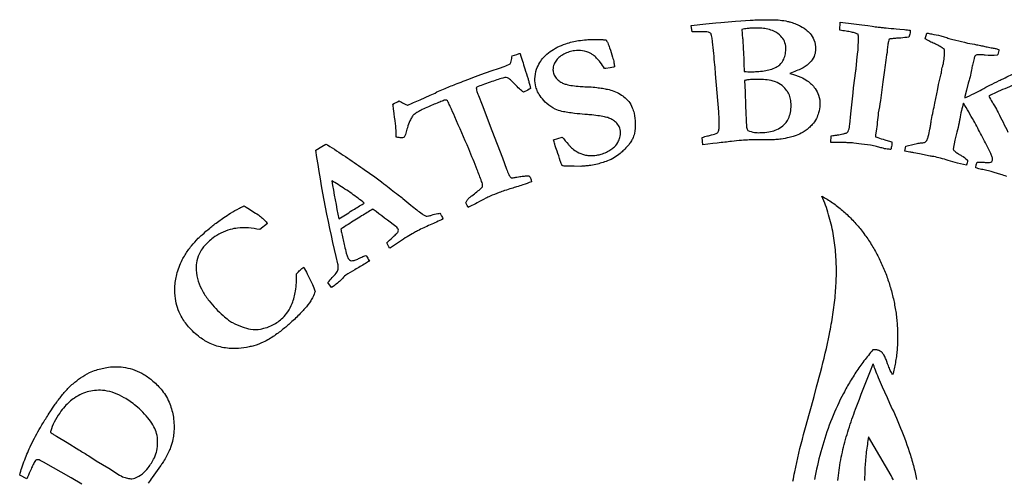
# Model space of a CAD drawing. Extents: x 1.3 to 22.6, y 1.3 to 22.7.
# Tile 11 of 12: x 2.6 to 14.8, y 17 to 22.7. Entities that reach past the tile are written whole.
import ezdxf

# ---------------------------------------------------------------- set-up
doc = ezdxf.new("R2010")
doc.units = 0

msp = doc.modelspace()

# ---------------------------------------------------------------- linework, layer by layer
for points in [[(11.097, 21.181), (11.09, 21.273, -0.023324), (11.155, 21.292, 0.014913), (11.205, 21.304, 0.038618), (11.279, 21.331), (11.282, 21.333, 0.06769), (11.297, 21.374, 0.047907), (11.3, 21.395, 0.019), (11.3, 21.47, 0.01347), (11.294, 21.592), (11.256, 22.064, 0.004797), (11.247, 22.174, 0.002076), (11.217, 22.462, 0.019421), (11.209, 22.524, 0.033017), (11.201, 22.554, 0.05588), (11.196, 22.566, 0.134207), (11.184, 22.575, 0.057459), (11.166, 22.581, 0.050836), (11.13, 22.585, 0.016048), (11.098, 22.585, -0.009175), (11.049, 22.584, -0.002573), (10.966, 22.585), (10.954, 22.666), (11.134, 22.686), (11.259, 22.697), (11.319, 22.703), (11.501, 22.719), (11.567, 22.723), (11.686, 22.731, -0.00234), (11.76, 22.734, -0.022845), (11.809, 22.736), (11.963, 22.737, -0.027274), (12.057, 22.732, -0.022039), (12.149, 22.716, -0.010843), (12.19, 22.706, -0.034413), (12.258, 22.682, -0.013138), (12.309, 22.658, -0.065731), (12.395, 22.6, -0.030257), (12.429, 22.566, -0.085525), (12.477, 22.487, -0.099812), (12.497, 22.371, -0.070573), (12.486, 22.3, -0.101413), (12.442, 22.22, -0.049269), (12.393, 22.173, -0.029304), (12.345, 22.14, -0.025012), (12.312, 22.123, -0.012231), (12.239, 22.093), (12.176, 22.068, -0.053024), (12.315, 22.023, -0.046702), (12.394, 21.978, -0.084231), (12.491, 21.882, -0.069505), (12.535, 21.799, -0.101369), (12.552, 21.678, -0.058197), (12.535, 21.581, -0.0341), (12.508, 21.509, -0.073914), (12.457, 21.433, -0.031944), (12.414, 21.392, -0.05119), (12.32, 21.326, -0.050188), (12.233, 21.289, -0.020563), (12.169, 21.273, -0.020199), (12.069, 21.253, -0.021923), (12.003, 21.246, -0.006175), (11.932, 21.243, -0.005403), (11.875, 21.242), (11.81, 21.243), (11.674, 21.242, 0.013603), (11.578, 21.236, 0.006295), (11.453, 21.225, 0.003517), (11.371, 21.214, -0.001794), (11.276, 21.204), (11.22, 21.197), (11.097, 21.181)], [(11.611, 22.093, 0.026912), (11.701, 22.09, 0.012523), (11.768, 22.092, 0.025172), (11.86, 22.101, 0.030509), (11.934, 22.117, 0.05207), (12.008, 22.147, 0.061265), (12.052, 22.177, 0.10491), (12.102, 22.246, 0.064241), (12.123, 22.313, 0.047749), (12.128, 22.388, 0.101013), (12.11, 22.471, 0.082391), (12.068, 22.531, 0.096758), (11.981, 22.593, 0.050111), (11.904, 22.619, 0.036309), (11.83, 22.63, 0.041893), (11.692, 22.631, 0.01075), (11.647, 22.626, 0.008701), (11.582, 22.616, 0.011861), (11.586, 22.55, -0.002575), (11.592, 22.493, -0.009331), (11.602, 22.332, -0.006665), (11.606, 22.205, 0.011645), (11.611, 22.107), (11.611, 22.093)], [(12.686, 21.209), (12.692, 21.292, -0.012462), (12.729, 21.299, -0.004196), (12.772, 21.305, 0.017996), (12.836, 21.317, 0.024391), (12.877, 21.328, 0.011899), (12.892, 21.333, 0.063626), (12.907, 21.362, 0.047126), (12.918, 21.398, 0.029239), (12.923, 21.434), (12.935, 21.565), (12.963, 21.826), (12.968, 21.888), (12.998, 22.101, 0.002784), (13.001, 22.121, 0.004401), (13.002, 22.132), (13.014, 22.274), (13.024, 22.336, 0.001364), (13.032, 22.517, 0.034062), (13.03, 22.533, 0.013204), (13.026, 22.555, 0.035416), (12.993, 22.568, 0.028848), (12.944, 22.582, 0.01718), (12.876, 22.594, 0.005797), (12.837, 22.599, -0.017385), (12.802, 22.605), (12.8, 22.606), (12.804, 22.707), (12.973, 22.687), (13.071, 22.674), (13.148, 22.664), (13.201, 22.655, 0.003189), (13.276, 22.645, 0.008559), (13.323, 22.64, 0.002929), (13.374, 22.634, 0.003859), (13.499, 22.623), (13.544, 22.618), (13.602, 22.613, -0.002299), (13.673, 22.606, -0.025748), (13.671, 22.573, -0.026367), (13.665, 22.545, -0.011018), (13.658, 22.52, -0.015323), (13.558, 22.509, -0.007572), (13.515, 22.507, 0.016091), (13.462, 22.502, 0.018876), (13.411, 22.495, 0.031917), (13.403, 22.466, 0.020061), (13.395, 22.421, 0.014426), (13.386, 22.351, 0.008935), (13.385, 22.33, 0.002339), (13.349, 22.079, 0.002619), (13.334, 21.966), (13.303, 21.731, 0.000322), (13.277, 21.579, -0.000259), (13.251, 21.35), (13.242, 21.307, 0.05512), (13.242, 21.295, 0.025356), (13.244, 21.28, 0.003758), (13.27, 21.271, 0.017372), (13.358, 21.244, -0.004046), (13.386, 21.237, -0.001292), (13.445, 21.22, -0.02234), (13.443, 21.176, -0.021283), (13.438, 21.147, -0.003442), (13.434, 21.124, 0.022517), (13.413, 21.126, -0.016188), (13.402, 21.127, -0.004581), (13.369, 21.13, -0.039684), (13.354, 21.133, -0.009898), (13.336, 21.139, 0.005708), (13.309, 21.146, 0.001295), (13.255, 21.159), (13.199, 21.172), (13.181, 21.176), (13.067, 21.192), (12.972, 21.203, 0.013675), (12.908, 21.208, 0.004466), (12.876, 21.209, 0.006381), (12.787, 21.209, -0.003473), (12.703, 21.209, -0.005043), (12.686, 21.209)], [(9.896, 22.485, -0.02881), (9.915, 22.448, -0.017925), (9.939, 22.386, -0.013886), (9.976, 22.271, -0.018406), (9.993, 22.202, -0.05983), (9.998, 22.15), (9.986, 22.145), (9.946, 22.139), (9.892, 22.131), (9.876, 22.13, 0.02227), (9.822, 22.208, 0.028113), (9.777, 22.26, 0.038161), (9.739, 22.295, 0.046694), (9.704, 22.316, 0.078892), (9.602, 22.35, 0.07254), (9.502, 22.351, 0.037091), (9.437, 22.336, 0.043996), (9.369, 22.308, 0.047765), (9.319, 22.277, 0.060435), (9.277, 22.233, 0.06216), (9.249, 22.185, 0.105082), (9.235, 22.115, 0.079015), (9.245, 22.06, 0.089995), (9.274, 22.011, 0.06003), (9.312, 21.976, 0.041008), (9.355, 21.95, 0.042391), (9.398, 21.934, 0.032837), (9.478, 21.917, 0.020303), (9.571, 21.907, 0.005627), (9.611, 21.905, 0.007933), (9.685, 21.902, -0.019667), (9.781, 21.894, -0.014254), (9.849, 21.884, -0.014205), (9.914, 21.872, -0.030299), (9.991, 21.85, -0.059856), (10.07, 21.811, -0.034997), (10.131, 21.766, -0.045579), (10.176, 21.72, -0.071763), (10.221, 21.643, -0.038373), (10.242, 21.575, -0.056936), (10.258, 21.447, -0.051198), (10.247, 21.324, -0.062424), (10.222, 21.254, -0.035635), (10.195, 21.207, -0.028329), (10.165, 21.169, -0.014147), (10.116, 21.117, -0.025175), (10.07, 21.075, -0.040037), (9.998, 21.024, -0.045237), (9.913, 20.982, -0.022837), (9.84, 20.958, -0.014875), (9.769, 20.938, -0.026877), (9.685, 20.924, -0.00647), (9.632, 20.918, -0.008499), (9.582, 20.914), (9.499, 20.915, 0.000941), (9.425, 20.915, -0.024288), (9.383, 20.916, -0.03709), (9.363, 20.919, -0.060074), (9.355, 20.923, -0.086615), (9.347, 20.93, -0.029614), (9.34, 20.94, 0.01126), (9.326, 20.984, 0.001231), (9.286, 21.102, -0.004549), (9.257, 21.19, -0.002386), (9.241, 21.245), (9.349, 21.278, 0.00492), (9.427, 21.186, 0.011988), (9.454, 21.156, 0.025332), (9.477, 21.135, 0.043558), (9.537, 21.093, 0.076799), (9.627, 21.058, 0.031434), (9.683, 21.049, 0.061391), (9.781, 21.054, 0.025258), (9.833, 21.065, 0.0445), (9.899, 21.091, 0.029738), (9.955, 21.123, 0.044693), (9.999, 21.158, 0.089907), (10.051, 21.23, 0.063863), (10.071, 21.289, 0.109586), (10.07, 21.373, 0.107553), (10.037, 21.439, 0.062546), (9.998, 21.477, 0.039101), (9.956, 21.504, 0.041182), (9.93, 21.515, 0.033018), (9.875, 21.53, 0.016705), (9.794, 21.544, 0.009776), (9.695, 21.555, 0.001507), (9.631, 21.56, -0.010698), (9.503, 21.572, -0.013089), (9.418, 21.584, -0.020299), (9.347, 21.597, -0.048993), (9.262, 21.627, -0.07253), (9.159, 21.695, -0.048858), (9.088, 21.772, -0.052601), (9.045, 21.842, -0.046414), (9.024, 21.902, -0.064656), (9.011, 22.001, -0.083476), (9.032, 22.12, -0.052386), (9.072, 22.204, -0.042351), (9.118, 22.268, -0.032741), (9.161, 22.31, -0.042512), (9.241, 22.368, -0.019157), (9.289, 22.395, -0.031104), (9.395, 22.438, -0.017102), (9.475, 22.462, -0.027256), (9.553, 22.477, -0.013785), (9.651, 22.488, -0.019753), (9.728, 22.492, -0.015608), (9.83, 22.49, -0.0046), (9.876, 22.487), (9.896, 22.485)], [(7.247, 21.689, -0.006204), (7.324, 21.727, 0.009683), (7.381, 21.695, 0.029108), (7.418, 21.678, 0.023869), (7.429, 21.674, 0.028583), (7.45, 21.682, 0.007513), (7.522, 21.715), (7.586, 21.743), (7.709, 21.798), (7.771, 21.825), (7.794, 21.839), (7.895, 21.883, -0.003659), (8.045, 21.943, -0.006517), (8.144, 21.981, 0.001192), (8.274, 22.031), (8.34, 22.054), (8.467, 22.1), (8.571, 22.136), (8.63, 22.156, -0.006499), (8.704, 22.189, 0.08827), (8.713, 22.206, 0.048764), (8.721, 22.236, -0.002306), (8.726, 22.272), (8.729, 22.287), (8.786, 22.306, -0.00959), (8.826, 22.318, -0.003697), (8.885, 22.128, 0.003875), (8.925, 22.003, -0.01073), (8.937, 21.961), (8.948, 21.922, -0.047392), (8.955, 21.883, -0.033267), (8.887, 21.845, -0.012866), (8.87, 21.837, -0.034218), (8.82, 21.877, -0.021475), (8.759, 21.938, 0.015063), (8.706, 21.991, 0.030117), (8.685, 22.008, 0.083045), (8.669, 22.015, 0.103026), (8.638, 22.018, 0.024851), (8.613, 22.012, 0.008868), (8.536, 21.988, 0.008663), (8.455, 21.961, 0.001837), (8.362, 21.928, 0.023466), (8.289, 21.897), (8.28, 21.892, 0.027018), (8.295, 21.831, 0.011478), (8.309, 21.795), (8.355, 21.677), (8.474, 21.359), (8.607, 21.019), (8.658, 20.878, 0.030728), (8.687, 20.812, 0.043423), (8.711, 20.775), (8.714, 20.771, 0.042364), (8.74, 20.773, 0.017463), (8.787, 20.781, -0.009689), (8.823, 20.787, -0.003778), (8.881, 20.794, -0.022743), (8.925, 20.798, -0.010336), (8.94, 20.797, -0.012393), (8.96, 20.76, -0.0804), (8.966, 20.737, -0.01655), (8.968, 20.722, -0.013068), (8.861, 20.683, -0.008387), (8.784, 20.659, -0.010846), (8.722, 20.641, 0.013731), (8.635, 20.613, 0.010061), (8.566, 20.588, 0.003979), (8.453, 20.543, 0.017677), (8.401, 20.518, 0.004312), (8.294, 20.463, -0.008468), (8.202, 20.414, -0.010335), (8.182, 20.405, 0.013419), (8.169, 20.428), (8.157, 20.452), (8.153, 20.46, -0.092031), (8.169, 20.493, -0.058456), (8.199, 20.526, -0.02167), (8.228, 20.549, 0.004203), (8.29, 20.597, 0.022609), (8.343, 20.644, 0.020599), (8.36, 20.661, 0.075909), (8.358, 20.696, 0.036512), (8.348, 20.728, 0.008277), (8.294, 20.872, 0.005261), (8.189, 21.13, 0.000318), (8.015, 21.529, 0.008295), (7.96, 21.657, 0.015527), (7.934, 21.711, 0.024906), (7.924, 21.727, 0.28228), (7.898, 21.738, 0.048872), (7.884, 21.735, 0.012776), (7.83, 21.714, 0.003555), (7.76, 21.686, 0.002238), (7.688, 21.654, 0.005946), (7.611, 21.619, 0.025917), (7.554, 21.589, 0.036501), (7.512, 21.56, 0.086704), (7.483, 21.527, 0.035304), (7.459, 21.482, 0.028164), (7.427, 21.395, 0.010253), (7.406, 21.326, -0.037976), (7.395, 21.292, -0.059936), (7.386, 21.277, -0.107011), (7.379, 21.271, -0.022156), (7.323, 21.271, -0.044607), (7.294, 21.275, -0.018996), (7.289, 21.276, 0.021994), (7.288, 21.334, 0.01315), (7.278, 21.444, 0.00607), (7.257, 21.606, -0.010269), (7.248, 21.678, -0.007116), (7.247, 21.689)], [(11.654, 21.36, 0.047548), (11.739, 21.337, 0.051394), (11.806, 21.333, 0.009484), (11.845, 21.335, 0.037411), (11.938, 21.347, 0.044369), (12.015, 21.371, 0.069937), (12.09, 21.417, 0.116548), (12.161, 21.508, 0.059144), (12.185, 21.583, 0.047306), (12.193, 21.673, 0.047074), (12.186, 21.75, 0.062388), (12.166, 21.814, 0.047286), (12.142, 21.854, 0.064195), (12.083, 21.918, 0.090922), (11.999, 21.966, 0.036627), (11.944, 21.98, 0.033222), (11.85, 21.992, 0.021704), (11.74, 21.995, 0.020908), (11.673, 21.991, 0.030939), (11.631, 21.985, 0.033228), (11.616, 21.98), (11.621, 21.839), (11.627, 21.668), (11.64, 21.403, 0.062487), (11.648, 21.375, 0.019154), (11.654, 21.36)], [(6.485, 19.409), (6.44, 19.473, -0.01179), (6.494, 19.532, 0.019421), (6.54, 19.585, 0.03489), (6.559, 19.612, 0.11232), (6.567, 19.637, 0.043888), (6.567, 19.674, 0.015144), (6.564, 19.705, -0.025194), (6.29, 21.115), (6.362, 21.16), (6.415, 21.191), (6.436, 21.18, -0.004599), (6.658, 21.035, -0.004309), (6.874, 20.887, -0.021687), (7.135, 20.698, 0.00538), (7.313, 20.56, -0.009319), (7.37, 20.515, -0.007868), (7.471, 20.432, 0.018662), (7.544, 20.372, 0.008319), (7.61, 20.323, 0.031843), (7.642, 20.303, 0.08964), (7.659, 20.297, 0.078694), (7.689, 20.298, 0.046728), (7.726, 20.308, -0.047973), (7.803, 20.328, -0.012313), (7.83, 20.331, -0.020619), (7.855, 20.293, -0.032578), (7.868, 20.265), (7.87, 20.261, -0.018719), (7.708, 20.186, 0.016876), (7.553, 20.113, 0.009342), (7.504, 20.086, 0.009557), (7.425, 20.04, 0.006824), (7.329, 19.977), (7.254, 19.927, 0.006635), (7.207, 19.896, -0.023682), (7.17, 19.963, -0.005728), (7.243, 20.032, 0.008898), (7.284, 20.07, 0.031316), (7.308, 20.097, 0.074362), (7.314, 20.107, 0.150675), (7.313, 20.132, 0.074131), (7.303, 20.148, 0.064038), (7.285, 20.165, 0.004848), (7.001, 20.378), (6.996, 20.381, 0.004808), (6.858, 20.298, 0.005877), (6.69, 20.192, 0.004204), (6.601, 20.134, 0.015462), (6.611, 20.077, 0.009294), (6.646, 19.925, 0.003754), (6.668, 19.835, 0.024214), (6.682, 19.791, 0.042695), (6.691, 19.771, 0.082801), (6.708, 19.751, 0.176189), (6.735, 19.742, 0.066497), (6.764, 19.746, 0.041774), (6.809, 19.762, 0.012549), (6.833, 19.773, 0.011017), (6.862, 19.787, -0.00442), (6.91, 19.808, -0.006028), (6.941, 19.762, -0.041111), (6.954, 19.738, -0.003135), (6.905, 19.708, -0.005173), (6.773, 19.63, -0.001377), (6.66, 19.562, 0.002446), (6.607, 19.509, -0.037229), (6.503, 19.42), (6.485, 19.409)], [(6.575, 20.262, -0.002477), (6.738, 20.364, -0.000974), (6.864, 20.441), (6.89, 20.458, 0.016332), (6.735, 20.575, 0.011956), (6.566, 20.688, 0.01271), (6.487, 20.735, 0.008244), (6.575, 20.262)], [(5.395, 20.422, -0.022727), (5.425, 20.406, -0.010688), (5.501, 20.359, -0.00457), (5.575, 20.31, -0.06462), (5.673, 20.223, -0.011011), (5.689, 20.203), (5.593, 20.128, 0.037601), (5.451, 20.149, 0.044368), (5.317, 20.147, 0.039672), (5.227, 20.13, 0.049722), (5.108, 20.085, 0.039559), (5.013, 20.025, 0.023457), (4.954, 19.977, 0.054113), (4.877, 19.89, 0.043242), (4.839, 19.824, 0.070371), (4.807, 19.714, 0.048822), (4.803, 19.626, 0.063834), (4.828, 19.487, 0.051567), (4.884, 19.36, 0.039995), (4.963, 19.243, 0.026473), (5.047, 19.147, 0.015982), (5.137, 19.061, 0.023922), (5.206, 19.004, 0.035161), (5.255, 18.972, 0.035198), (5.374, 18.92, 0.043634), (5.479, 18.892, 0.086153), (5.603, 18.892, 0.034983), (5.659, 18.906, 0.049461), (5.754, 18.944, 0.073258), (5.878, 19.033, 0.049079), (5.941, 19.107, 0.058809), (5.995, 19.211, 0.053862), (6.037, 19.365, 0.025947), (6.047, 19.469, 0.020311), (6.049, 19.58, -0.027167), (6.096, 19.626, -0.011773), (6.139, 19.662, -0.028687), (6.181, 19.579, 0.002319), (6.248, 19.446, 0.00441), (6.28, 19.36, -0.050772), (6.252, 19.29, -0.024289), (6.226, 19.245, -0.039412), (6.152, 19.146, -0.013058), (6.109, 19.099, -0.022592), (5.992, 18.985, -0.001205), (5.941, 18.94, -0.022444), (5.835, 18.854, -0.028889), (5.71, 18.769, -0.019021), (5.636, 18.729, -0.047799), (5.52, 18.685, -0.012212), (5.459, 18.671, -0.033091), (5.329, 18.652, -0.062091), (5.146, 18.661, -0.06333), (4.978, 18.713, -0.050721), (4.85, 18.789, -0.053641), (4.707, 18.922, -0.05452), (4.617, 19.051, -0.089974), (4.544, 19.273, -0.048399), (4.538, 19.41, -0.047807), (4.562, 19.571, -0.053187), (4.63, 19.752, -0.021304), (4.665, 19.814, -0.029911), (4.743, 19.926, -0.024186), (4.829, 20.02, -0.011416), (4.876, 20.065, -0.009351), (4.973, 20.148, -0.005025), (5.021, 20.187, -0.012937), (5.147, 20.277, -0.015246), (5.231, 20.332, -0.014083), (5.339, 20.395, -0.008166), (5.395, 20.422)], [(2.992, 17.611, 0.013939), (3.032, 17.582), (3.068, 17.561), (3.2, 17.481), (3.345, 17.391, -0.007709), (3.47, 17.316), (3.561, 17.256), (3.718, 17.162), (3.812, 17.1, 0.036061), (3.889, 17.058, 0.047831), (3.95, 17.038, 0.072838), (4.004, 17.033, 0.064752), (4.04, 17.041, 0.092016), (4.134, 17.093, 0.059653), (4.207, 17.169, 0.02209), (4.246, 17.228, 0.02027), (4.283, 17.292, 0.043296), (4.303, 17.343, 0.019529), (4.312, 17.38, 0.049161), (4.324, 17.491, 0.066773), (4.311, 17.595, 0.053324), (4.277, 17.678, 0.04246), (4.219, 17.768, 0.056833), (4.053, 17.939, 0.039199), (3.909, 18.039, 0.043026), (3.79, 18.096, 0.057857), (3.666, 18.127, 0.045328), (3.563, 18.131, 0.093586), (3.383, 18.087, 0.041885), (3.29, 18.035, 0.055473), (3.172, 17.931, 0.035545), (3.107, 17.849, 0.033518), (3.039, 17.736, 0.044393), (2.996, 17.626, 0.007854), (2.992, 17.611)]]:
    msp.add_lwpolyline(points, format="xyb", close=True)
for points in [[(14.872, 20.79, 0.005647), (14.798, 20.814), (14.717, 20.84, 0.01795), (14.664, 20.854, 0.002552), (14.59, 20.87, -0.008063), (14.525, 20.885), (14.494, 20.894), (14.489, 20.895, -0.059955), (14.491, 20.923, -0.040896), (14.498, 20.945, -0.011523), (14.507, 20.965, -0.021213), (14.578, 20.965, -0.017062), (14.627, 20.962, 0.053068), (14.658, 20.962, 0.169281), (14.686, 20.975, 0.125284), (14.694, 20.99, 0.091264), (14.695, 21.007, 0.05781), (14.685, 21.051, 0.018178), (14.676, 21.074, -0.006329), (14.658, 21.109, 0.005448), (14.56, 21.3, 0.00484), (14.462, 21.481, 0.005918), (14.336, 21.698, 0.030211), (14.309, 21.608, 0.019544), (14.288, 21.501, -0.018665), (14.28, 21.457, -0.002249), (14.254, 21.339), (14.227, 21.239), (14.205, 21.127, 0.056688), (14.229, 21.101, 0.039404), (14.273, 21.069, 0.016183), (14.311, 21.047, -0.072157), (14.382, 20.994), (14.387, 20.99, -0.028495), (14.382, 20.959, -0.032453), (14.374, 20.935), (14.371, 20.929), (14.259, 20.956), (14.233, 20.963), (14.145, 20.989, 0.001491), (14.05, 21.016, 0.021701), (13.967, 21.035, 0.006135), (13.923, 21.042), (13.789, 21.07), (13.718, 21.084, 0.004721), (13.667, 21.092), (13.608, 21.101), (13.618, 21.165), (13.618, 21.165, -0.024597), (13.758, 21.198, -0.016071), (13.816, 21.207, -0.008988), (13.843, 21.209, 0.123969), (13.872, 21.227, 0.103547), (13.885, 21.249, 0.023391), (13.897, 21.286, 0.010955), (13.918, 21.378, 0.004607), (13.927, 21.42, 0.012079), (13.935, 21.48), (13.937, 21.497, -0.00105), (13.98, 21.7, 0.004286), (14.011, 21.854), (14.026, 21.933), (14.039, 21.982), (14.049, 22.029, -0.026951), (14.059, 22.065), (14.064, 22.077), (14.066, 22.128, 0.014651), (14.077, 22.161, 0.022522), (14.087, 22.203, 0.024116), (14.099, 22.287, 0.038396), (14.1, 22.348, 0.02128), (14.098, 22.366, 0.044916), (14.059, 22.396, 0.033386), (14.001, 22.428, 0.013292), (13.946, 22.453, -0.030441), (13.889, 22.481, -0.037446), (13.859, 22.501), (13.881, 22.569, -0.027643), (13.939, 22.56, -0.013997), (14.052, 22.536, -0.010231), (14.112, 22.518, 0.007148), (14.169, 22.501, 0.008286), (14.239, 22.483, 0.009637), (14.386, 22.447, -0.005796), (14.498, 22.426, -0.007377), (14.56, 22.413, 0.004888), (14.615, 22.401, 0.013896), (14.679, 22.389, -0.011876), (14.728, 22.38, -0.017187), (14.769, 22.368), (14.775, 22.366, -0.089379), (14.771, 22.339, -0.029974), (14.76, 22.304, -0.032766), (14.755, 22.294, -0.035335), (14.606, 22.296, 0.005645), (14.559, 22.3, 0.021455), (14.516, 22.301, 0.044661), (14.499, 22.3, 0.111801), (14.486, 22.293, 0.132373), (14.471, 22.272, 0.033767), (14.466, 22.253), (14.447, 22.173, 0.011691), (14.435, 22.114, -0.006288), (14.417, 22.028, -0.012352), (14.402, 21.973), (14.395, 21.947), (14.374, 21.861), (14.352, 21.781, 0.030337), (14.35, 21.764, 0.012309), (14.467, 21.821, 0.004987), (14.662, 21.922, -0.016005), (14.78, 21.98, 0.011671), (14.805, 21.992, -0.004716), (14.989, 22.083)], [(14.989, 21.938, 0.009821), (14.766, 21.843, 0.008954), (14.671, 21.798, 0.010596), (14.649, 21.787, 0.007884), (14.69, 21.714, -0.00168), (14.721, 21.665, -0.006176), (14.765, 21.582, -0.007039), (14.887, 21.34)], [(3.382, 16.966), (3.25, 17.044), (2.908, 17.237), (2.866, 17.26, 0.104365), (2.839, 17.269, 0.105285), (2.818, 17.266, 0.110521), (2.808, 17.259, 0.044466), (2.792, 17.236, 0.041839), (2.764, 17.18, 0.010724), (2.753, 17.152, 0.02761), (2.708, 17.051), (2.7, 17.032), (2.611, 17.079, -0.020453), (2.637, 17.17, -0.009824), (2.672, 17.269, -0.016456), (2.75, 17.45, -0.008003), (2.808, 17.563, -0.012134), (2.867, 17.669, -0.005779), (2.943, 17.794, -0.003666), (2.988, 17.863, -0.006096), (3.052, 17.959, -0.005855), (3.092, 18.013, -0.01547), (3.175, 18.116, -0.035286), (3.273, 18.213, -0.03022), (3.366, 18.285, -0.037858), (3.479, 18.351, -0.036102), (3.56, 18.383, -0.043967), (3.712, 18.418, -0.077749), (3.923, 18.414, -0.093528), (4.153, 18.329, -0.043942), (4.266, 18.247, -0.049002), (4.379, 18.129, -0.070287), (4.475, 17.962, -0.059502), (4.519, 17.796, -0.061392), (4.524, 17.599, -0.017005), (4.514, 17.523, -0.04883), (4.484, 17.419, -0.020096), (4.46, 17.364, -0.035273), (4.387, 17.233, -0.003789), (4.36, 17.192), (4.255, 17.047, -0.00106), (4.207, 16.978)]]:
    msp.add_lwpolyline(points, format="xyb")
for points in [[(12.216, 17.004), (12.222, 17.032), (12.227, 17.061), (12.233, 17.089), (12.239, 17.118), (12.251, 17.176), (12.263, 17.233), (12.277, 17.291), (12.29, 17.349), (12.304, 17.407), (12.319, 17.465), (12.334, 17.524), (12.349, 17.582), (12.365, 17.641), (12.381, 17.7), (12.413, 17.818), (12.446, 17.936), (12.479, 18.055), (12.511, 18.174), (12.527, 18.233), (12.543, 18.293), (12.559, 18.353), (12.574, 18.413), (12.589, 18.473), (12.604, 18.532), (12.618, 18.592), (12.632, 18.652), (12.645, 18.712), (12.658, 18.772), (12.67, 18.832), (12.676, 18.862), (12.682, 18.892), (12.688, 18.922), (12.693, 18.952), (12.698, 18.982), (12.703, 19.012), (12.708, 19.042), (12.713, 19.072), (12.717, 19.102), (12.721, 19.132), (12.725, 19.162), (12.729, 19.192), (12.733, 19.222), (12.736, 19.252), (12.739, 19.281), (12.742, 19.311), (12.745, 19.341), (12.747, 19.371), (12.749, 19.401), (12.751, 19.431), (12.753, 19.461), (12.754, 19.49), (12.755, 19.52), (12.756, 19.55), (12.756, 19.58), (12.757, 19.609), (12.756, 19.639), (12.756, 19.669), (12.755, 19.698), (12.754, 19.728), (12.753, 19.757), (12.751, 19.787), (12.749, 19.817), (12.747, 19.846), (12.744, 19.876), (12.741, 19.905), (12.738, 19.935), (12.734, 19.964), (12.73, 19.993), (12.726, 20.023), (12.721, 20.052), (12.716, 20.081), (12.71, 20.11), (12.704, 20.14), (12.698, 20.169), (12.691, 20.198), (12.684, 20.227), (12.676, 20.256), (12.668, 20.285), (12.66, 20.314), (12.651, 20.343), (12.641, 20.372), (12.632, 20.401), (12.621, 20.43), (12.611, 20.458), (12.6, 20.487), (12.588, 20.516), (12.576, 20.545), (12.576, 20.545), (12.593, 20.535), (12.61, 20.525), (12.627, 20.516), (12.643, 20.505), (12.66, 20.495), (12.676, 20.484), (12.692, 20.474), (12.708, 20.463), (12.724, 20.451), (12.74, 20.44), (12.755, 20.428), (12.771, 20.417), (12.786, 20.405), (12.801, 20.392), (12.816, 20.38), (12.831, 20.367), (12.846, 20.354), (12.861, 20.341), (12.875, 20.328), (12.889, 20.315), (12.904, 20.301), (12.918, 20.288), (12.932, 20.274), (12.945, 20.259), (12.959, 20.245), (12.972, 20.231), (12.986, 20.216), (12.999, 20.201), (13.012, 20.186), (13.025, 20.171), (13.038, 20.156), (13.05, 20.141), (13.063, 20.125), (13.075, 20.109), (13.087, 20.094), (13.099, 20.078), (13.111, 20.061), (13.123, 20.045), (13.134, 20.029), (13.145, 20.012), (13.157, 19.996), (13.168, 19.979), (13.179, 19.962), (13.189, 19.945), (13.2, 19.928), (13.21, 19.91), (13.22, 19.893), (13.231, 19.875), (13.24, 19.858), (13.25, 19.84), (13.26, 19.822), (13.269, 19.804), (13.279, 19.786), (13.288, 19.768), (13.297, 19.75), (13.305, 19.731), (13.314, 19.713), (13.322, 19.694), (13.331, 19.676), (13.339, 19.657), (13.347, 19.638), (13.354, 19.619), (13.362, 19.6), (13.369, 19.581), (13.377, 19.562), (13.384, 19.543), (13.391, 19.524), (13.397, 19.504), (13.404, 19.485), (13.41, 19.466), (13.416, 19.446), (13.422, 19.427), (13.428, 19.407), (13.434, 19.387), (13.439, 19.368), (13.445, 19.348), (13.45, 19.328), (13.455, 19.308), (13.459, 19.289), (13.464, 19.269), (13.468, 19.249), (13.473, 19.229), (13.477, 19.209), (13.48, 19.189), (13.484, 19.169), (13.488, 19.149), (13.491, 19.129), (13.494, 19.109), (13.497, 19.089), (13.499, 19.069), (13.502, 19.049), (13.504, 19.028), (13.506, 19.008), (13.508, 18.988), (13.51, 18.968), (13.512, 18.948), (13.513, 18.928), (13.514, 18.908), (13.515, 18.888), (13.516, 18.868), (13.516, 18.848), (13.517, 18.828), (13.517, 18.808), (13.517, 18.788), (13.517, 18.768), (13.516, 18.748), (13.516, 18.728), (13.515, 18.708), (13.514, 18.689), (13.513, 18.669), (13.511, 18.649), (13.51, 18.63), (13.508, 18.61), (13.506, 18.591), (13.503, 18.571), (13.501, 18.552), (13.498, 18.532), (13.495, 18.513), (13.492, 18.494), (13.489, 18.474), (13.486, 18.455), (13.482, 18.436), (13.478, 18.417), (13.474, 18.398), (13.469, 18.38), (13.465, 18.361), (13.46, 18.342), (13.455, 18.324), (13.451, 18.33), (13.447, 18.337), (13.439, 18.351), (13.432, 18.364), (13.426, 18.378), (13.42, 18.392), (13.414, 18.406), (13.408, 18.421), (13.403, 18.435), (13.393, 18.462), (13.383, 18.49), (13.378, 18.503), (13.373, 18.515), (13.368, 18.528), (13.362, 18.54), (13.357, 18.551), (13.351, 18.562), (13.348, 18.568), (13.345, 18.573), (13.341, 18.578), (13.338, 18.582), (13.335, 18.587), (13.331, 18.592), (13.327, 18.596), (13.324, 18.6), (13.32, 18.604), (13.315, 18.608), (13.311, 18.611), (13.307, 18.614), (13.302, 18.617), (13.297, 18.62), (13.292, 18.623), (13.287, 18.625), (13.282, 18.627), (13.276, 18.629), (13.271, 18.631), (13.265, 18.632), (13.259, 18.633), (13.252, 18.634), (13.246, 18.635), (13.239, 18.635), (13.232, 18.635), (13.224, 18.635), (13.217, 18.634), (13.209, 18.633), (13.195, 18.616), (13.181, 18.6), (13.167, 18.583), (13.153, 18.566), (13.139, 18.549), (13.126, 18.531), (13.112, 18.514), (13.099, 18.497), (13.086, 18.479), (13.073, 18.462), (13.06, 18.444), (13.048, 18.426), (13.035, 18.409), (13.023, 18.391), (13.011, 18.373), (12.999, 18.355), (12.987, 18.336), (12.975, 18.318), (12.963, 18.3), (12.952, 18.281), (12.94, 18.263), (12.929, 18.244), (12.918, 18.226), (12.907, 18.207), (12.896, 18.188), (12.886, 18.169), (12.875, 18.151), (12.865, 18.132), (12.855, 18.112), (12.844, 18.093), (12.824, 18.055), (12.805, 18.016), (12.786, 17.977), (12.768, 17.938), (12.75, 17.898), (12.733, 17.858), (12.716, 17.818), (12.7, 17.778), (12.684, 17.738), (12.668, 17.697), (12.653, 17.656), (12.639, 17.615), (12.625, 17.574), (12.612, 17.532), (12.599, 17.491), (12.586, 17.449), (12.574, 17.407), (12.562, 17.365), (12.551, 17.323), (12.54, 17.281), (12.53, 17.238), (12.52, 17.196), (12.51, 17.153), (12.501, 17.11), (12.492, 17.067), (12.484, 17.024)], [(12.776, 17.009), (12.778, 17.041), (12.782, 17.074), (12.785, 17.106), (12.789, 17.138), (12.794, 17.17), (12.799, 17.203), (12.804, 17.235), (12.81, 17.267), (12.816, 17.299), (12.823, 17.33), (12.83, 17.362), (12.837, 17.394), (12.845, 17.426), (12.853, 17.457), (12.861, 17.489), (12.87, 17.521), (12.879, 17.552), (12.888, 17.584), (12.898, 17.615), (12.908, 17.646), (12.918, 17.678), (12.928, 17.709), (12.939, 17.74), (12.95, 17.772), (12.961, 17.803), (12.972, 17.834), (12.983, 17.865), (12.994, 17.897), (13.018, 17.959), (13.042, 18.021), (13.066, 18.084), (13.09, 18.146), (13.115, 18.209), (13.165, 18.333), (13.189, 18.396), (13.214, 18.459), (13.214, 18.459), (13.215, 18.451), (13.218, 18.442), (13.22, 18.434), (13.223, 18.424), (13.229, 18.405), (13.237, 18.385), (13.245, 18.363), (13.254, 18.339), (13.265, 18.315), (13.275, 18.289), (13.287, 18.262), (13.3, 18.234), (13.326, 18.174), (13.355, 18.111), (13.386, 18.044), (13.418, 17.973), (13.451, 17.899), (13.468, 17.862), (13.485, 17.823), (13.502, 17.784), (13.519, 17.744), (13.536, 17.704), (13.552, 17.663), (13.569, 17.622), (13.585, 17.581), (13.601, 17.539), (13.617, 17.497), (13.632, 17.455), (13.647, 17.412), (13.661, 17.369), (13.675, 17.326), (13.682, 17.305), (13.688, 17.283), (13.695, 17.262), (13.701, 17.24), (13.707, 17.218), (13.713, 17.197), (13.719, 17.175), (13.724, 17.154), (13.729, 17.132), (13.734, 17.111), (13.739, 17.089), (13.744, 17.068), (13.748, 17.047), (13.752, 17.025)], [(13.464, 17.019), (13.451, 17.045), (13.438, 17.071), (13.156, 17.552), (13.152, 17.529), (13.148, 17.506), (13.144, 17.483), (13.141, 17.459), (13.137, 17.436), (13.134, 17.413), (13.131, 17.389), (13.128, 17.366), (13.125, 17.342), (13.123, 17.319), (13.12, 17.295), (13.118, 17.271), (13.116, 17.248), (13.114, 17.224), (13.113, 17.2), (13.111, 17.177), (13.11, 17.153), (13.109, 17.129), (13.108, 17.106), (13.108, 17.082), (13.107, 17.058), (13.107, 17.034), (13.107, 17.011)]]:
    msp.add_lwpolyline(points)

doc.saveas('drawing.dxf')
